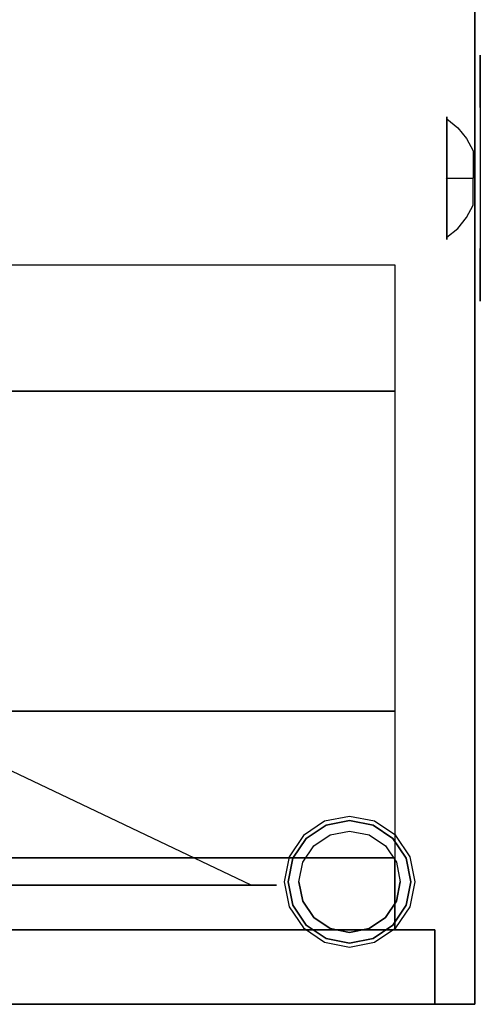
# Model space of a CAD drawing. Header units: millimetres. Extents: x -302 to 302, y -320 to 321.
# Tile 3 of 5: x 129 to 302, y -320 to 49. Entities that reach past the tile are written whole.
import ezdxf

# ---------------------------------------------------------------- set-up
doc = ezdxf.new("R2010")
doc.units = ezdxf.units.MM
doc.layers.add('KF_SW_118E_SPEAKDETAIL', color=250, linetype='Continuous')
doc.layers.add('KF_SW_118E_SPEAKER', color=253, linetype='Continuous')

# ---------------------------------------------------------------- blocks, each defined once
blk = doc.blocks.new('sw118e')
at = {"layer": 'KF_SW_118E_SPEAKDETAIL'}
for points, invisible_edges in [([(-3.35, 299.55, -293.55), (-5.7, 301.9, -289.5), (1.5, 306.71, -289.5), (2.77, 303.64, -293.55)], 15), ([(2.77, 303.64, -293.55), (1.5, 306.71, -289.5), (10, 308.4, -289.5), (10, 305.08, -293.55)], 11), ([(10, 305.08, -293.55), (10, 308.4, -289.5), (18.49, 306.71, -289.5), (17.22, 303.64, -293.55)], 15), ([(17.22, 303.64, -293.55), (18.49, 306.71, -289.5), (25.7, 301.9, -289.5), (23.35, 299.55, -293.55)], 15), ([(-0.49, 296.69, -296.87), (-3.35, 299.55, -293.55), (2.77, 303.64, -293.55), (4.32, 299.9, -296.87)], 15), ([(4.32, 299.9, -296.87), (2.77, 303.64, -293.55), (10, 305.08, -293.55), (10, 301.03, -296.87)], 11), ([(10, 301.03, -296.87), (10, 305.08, -293.55), (17.22, 303.64, -293.55), (15.68, 299.9, -296.87)], 15), ([(15.68, 299.9, -296.87), (17.22, 303.64, -293.55), (23.35, 299.55, -293.55), (20.49, 296.69, -296.87)], 15), ([(-7.44, 293.43, -293.55), (-10.51, 294.7, -289.5), (-5.7, 301.9, -289.5), (-3.35, 299.55, -293.55)], 15), ([(-3.71, 291.88, -296.87), (-7.44, 293.43, -293.55), (-3.35, 299.55, -293.55), (-0.49, 296.69, -296.87)], 15), ([(2.77, 293.43, -299.33), (-0.49, 296.69, -296.87), (4.32, 299.9, -296.87), (6.09, 295.64, -299.33)], 15), ([(6.09, 295.64, -299.33), (4.32, 299.9, -296.87), (10, 301.03, -296.87), (10, 296.42, -299.33)], 11), ([(10, 296.42, -299.33), (10, 301.03, -296.87), (15.68, 299.9, -296.87), (13.91, 295.64, -299.33)], 15), ([(13.91, 295.64, -299.33), (15.68, 299.9, -296.87), (20.49, 296.69, -296.87), (17.22, 293.43, -299.33)], 15), ([(20.49, 296.69, -296.87), (23.35, 299.55, -293.55), (27.44, 293.43, -293.55), (23.7, 291.88, -296.87)], 15), ([(23.35, 299.55, -293.55), (25.7, 301.9, -289.5), (30.51, 294.7, -289.5), (27.44, 293.43, -293.55)], 15), ([(0.56, 290.11, -299.33), (-3.71, 291.88, -296.87), (-0.49, 296.69, -296.87), (2.77, 293.43, -299.33)], 15), ([(2.77, 293.43, -299.33), (6.09, 295.64, -299.33), (10, 286.2, -299.33)], 15), ([(6.09, 295.64, -299.33), (10, 296.42, -299.33), (10, 286.2, -299.33)], 13), ([(10, 296.42, -299.33), (13.91, 295.64, -299.33), (10, 286.2, -299.33)], 15), ([(13.91, 295.64, -299.33), (17.22, 293.43, -299.33), (10, 286.2, -299.33)], 15), ([(17.22, 293.43, -299.33), (20.49, 296.69, -296.87), (23.7, 291.88, -296.87), (19.44, 290.11, -299.33)], 15), ([(-8.88, 286.2, -293.55), (-12.2, 286.2, -289.5), (-10.51, 294.7, -289.5), (-7.44, 293.43, -293.55)], 15), ([(-4.83, 286.2, -296.87), (-8.88, 286.2, -293.55), (-7.44, 293.43, -293.55), (-3.71, 291.88, -296.87)], 15), ([(-0.22, 286.2, -299.33), (-4.83, 286.2, -296.87), (-3.71, 291.88, -296.87), (0.56, 290.11, -299.33)], 15), ([(0.56, 290.11, -299.33), (2.77, 293.43, -299.33), (10, 286.2, -299.33)], 15), ([(17.22, 293.43, -299.33), (19.44, 290.11, -299.33), (10, 286.2, -299.33)], 15), ([(19.44, 290.11, -299.33), (23.7, 291.88, -296.87), (24.83, 286.2, -296.87), (20.22, 286.2, -299.33)], 11), ([(23.7, 291.88, -296.87), (27.44, 293.43, -293.55), (28.88, 286.2, -293.55), (24.83, 286.2, -296.87)], 11), ([(27.44, 293.43, -293.55), (30.51, 294.7, -289.5), (32.2, 286.2, -289.5), (28.88, 286.2, -293.55)], 11), ([(-0.22, 286.2, -299.33), (0.56, 290.11, -299.33), (10, 286.2, -299.33)], 15), ([(19.44, 290.11, -299.33), (20.22, 286.2, -299.33), (10, 286.2, -299.33)], 13), ([(-7.44, 278.98, -293.55), (-10.51, 277.7, -289.5), (-12.2, 286.2, -289.5), (-8.88, 286.2, -293.55)], 11), ([(-3.71, 280.52, -296.87), (-7.44, 278.98, -293.55), (-8.88, 286.2, -293.55), (-4.83, 286.2, -296.87)], 11), ([(0.56, 282.29, -299.33), (-3.71, 280.52, -296.87), (-4.83, 286.2, -296.87), (-0.22, 286.2, -299.33)], 11), ([(0.56, 282.29, -299.33), (-0.22, 286.2, -299.33), (10, 286.2, -299.33)], 13), ([(2.77, 278.98, -299.33), (0.56, 282.29, -299.33), (10, 286.2, -299.33)], 15), ([(6.09, 276.76, -299.33), (2.77, 278.98, -299.33), (10, 286.2, -299.33)], 15), ([(10, 275.98, -299.33), (6.09, 276.76, -299.33), (10, 286.2, -299.33)], 15), ([(17.22, 278.98, -299.33), (13.91, 276.76, -299.33), (10, 286.2, -299.33)], 15), ([(19.44, 282.29, -299.33), (17.22, 278.98, -299.33), (10, 286.2, -299.33)], 15), ([(20.22, 286.2, -299.33), (19.44, 282.29, -299.33), (10, 286.2, -299.33)], 15), ([(13.91, 276.76, -299.33), (10, 275.98, -299.33), (10, 286.2, -299.33)], 13), ([(20.22, 286.2, -299.33), (24.83, 286.2, -296.87), (23.7, 280.52, -296.87), (19.44, 282.29, -299.33)], 15), ([(24.83, 286.2, -296.87), (28.88, 286.2, -293.55), (27.44, 278.98, -293.55), (23.7, 280.52, -296.87)], 15), ([(28.88, 286.2, -293.55), (32.2, 286.2, -289.5), (30.51, 277.7, -289.5), (27.44, 278.98, -293.55)], 15), ([(2.77, 278.98, -299.33), (-0.49, 275.71, -296.87), (-3.71, 280.52, -296.87), (0.56, 282.29, -299.33)], 15), ([(19.44, 282.29, -299.33), (23.7, 280.52, -296.87), (20.49, 275.71, -296.87), (17.22, 278.98, -299.33)], 15), ([(-3.35, 272.85, -293.55), (-5.7, 270.5, -289.5), (-10.51, 277.7, -289.5), (-7.44, 278.98, -293.55)], 15), ([(-0.49, 275.71, -296.87), (-3.35, 272.85, -293.55), (-7.44, 278.98, -293.55), (-3.71, 280.52, -296.87)], 15), ([(6.09, 276.76, -299.33), (4.32, 272.5, -296.87), (-0.49, 275.71, -296.87), (2.77, 278.98, -299.33)], 15), ([(17.22, 278.98, -299.33), (20.49, 275.71, -296.87), (15.68, 272.5, -296.87), (13.91, 276.76, -299.33)], 15), ([(23.7, 280.52, -296.87), (27.44, 278.98, -293.55), (23.35, 272.85, -293.55), (20.49, 275.71, -296.87)], 15), ([(27.44, 278.98, -293.55), (30.51, 277.7, -289.5), (25.7, 270.5, -289.5), (23.35, 272.85, -293.55)], 15), ([(4.32, 272.5, -296.87), (2.77, 268.76, -293.55), (-3.35, 272.85, -293.55), (-0.49, 275.71, -296.87)], 15), ([(10, 275.98, -299.33), (10, 271.37, -296.87), (4.32, 272.5, -296.87), (6.09, 276.76, -299.33)], 15), ([(13.91, 276.76, -299.33), (15.68, 272.5, -296.87), (10, 271.37, -296.87), (10, 275.98, -299.33)], 11), ([(20.49, 275.71, -296.87), (23.35, 272.85, -293.55), (17.22, 268.76, -293.55), (15.68, 272.5, -296.87)], 15), ([(2.77, 268.76, -293.55), (1.5, 265.69, -289.5), (-5.7, 270.5, -289.5), (-3.35, 272.85, -293.55)], 15), ([(10, 271.37, -296.87), (10, 267.32, -293.55), (2.77, 268.76, -293.55), (4.32, 272.5, -296.87)], 15), ([(15.68, 272.5, -296.87), (17.22, 268.76, -293.55), (10, 267.32, -293.55), (10, 271.37, -296.87)], 11), ([(23.35, 272.85, -293.55), (25.7, 270.5, -289.5), (18.49, 265.69, -289.5), (17.22, 268.76, -293.55)], 15), ([(10, 267.32, -293.55), (10, 264, -289.5), (1.5, 265.69, -289.5), (2.77, 268.76, -293.55)], 15), ([(17.22, 268.76, -293.55), (18.49, 265.69, -289.5), (10, 264, -289.5), (10, 267.32, -293.55)], 11), ([(265, 239.93, -159.5), (265, 267.98, -125.32), (275.34, 267.98, -125.32), (275.34, 239.93, -159.5)], 10), ([(275.34, 239.93, -159.5), (275.34, 267.98, -125.32), (275.34, 260.33, -120.05), (275.34, 233.45, -152.79)], 10), ([(197.78, 117.86, -37.43), (197.78, 124.44, -29.41), (275.34, 260.33, -120.05), (275.34, 233.45, -152.79)], 10), ([(265, 205.75, -187.55), (265, 239.93, -159.5), (275.34, 239.93, -159.5), (275.34, 205.75, -187.55)], 10), ([(275.34, 205.75, -187.55), (275.34, 239.93, -159.5), (275.34, 233.45, -152.79), (275.34, 200.7, -179.67)], 10), ([(197.78, 109.84, -44.01), (197.78, 117.86, -37.43), (275.34, 233.45, -152.79), (275.34, 200.7, -179.67)], 10), ([(265, 166.75, -208.4), (265, 205.75, -187.55), (275.34, 205.75, -187.55), (275.34, 166.75, -208.4)], 10), ([(275.34, 166.75, -208.4), (275.34, 205.75, -187.55), (275.34, 200.7, -179.67), (275.34, 163.34, -199.64)], 10), ([(197.78, 100.68, -48.9), (197.78, 109.84, -44.01), (275.34, 200.7, -179.67), (275.34, 163.34, -199.64)], 10), ([(265, 124.44, -221.24), (265, 166.75, -208.4), (275.34, 166.75, -208.4), (275.34, 124.44, -221.24)], 10), ([(275.34, 124.44, -221.24), (275.34, 166.75, -208.4), (275.34, 163.34, -199.64), (275.34, 122.8, -211.94)], 10), ([(197.78, 90.76, -51.91), (197.78, 100.68, -48.9), (275.34, 163.34, -199.64), (275.34, 122.8, -211.94)], 10), ([(197.78, 80.43, -52.93), (197.78, 90.76, -51.91), (275.34, 122.8, -211.94), (275.34, 80.63, -216.09)], 2), ([(265, 80.43, -225.57), (265, 124.44, -221.24), (275.34, 124.44, -221.24), (275.34, 80.43, -225.57)], 10), ([(275.34, 80.43, -225.57), (275.34, 124.44, -221.24), (275.34, 122.8, -211.94), (275.34, 80.63, -216.09)], 10), ([(197.78, 70.1, -51.91), (197.78, 80.43, -52.93), (275.34, 80.63, -216.09), (275.34, 38.47, -211.94)], 10), ([(265, 36.42, -221.24), (265, 80.43, -225.57), (275.34, 80.43, -225.57), (275.34, 36.42, -221.24)], 10), ([(275.34, 36.42, -221.24), (275.34, 80.43, -225.57), (275.34, 80.63, -216.09), (275.34, 38.47, -211.94)], 10), ([(197.78, 60.18, -48.9), (197.78, 70.1, -51.91), (275.34, 38.47, -211.94), (275.34, -2.07, -199.64)], 10), ([(197.78, 51.02, -44.01), (197.78, 60.18, -48.9), (275.34, -2.07, -199.64), (275.34, -39.43, -179.67)], 10), ([(197.78, 43, -37.43), (197.78, 51.02, -44.01), (275.34, -39.43, -179.67), (275.34, -72.18, -152.79)], 10), ([(197.78, 36.42, -29.41), (197.78, 43, -37.43), (275.34, -72.18, -152.79), (275.34, -99.06, -120.05)], 10), ([(275.34, -5.89, -208.4), (275.34, 36.42, -221.24), (275.34, 38.47, -211.94), (275.34, -2.07, -199.64)], 10), ([(265, -5.89, -208.4), (265, 36.42, -221.24), (275.34, 36.42, -221.24), (275.34, -5.89, -208.4)], 10), ([(275.34, -44.89, -187.55), (275.34, -5.89, -208.4), (275.34, -2.07, -199.64), (275.34, -39.43, -179.67)], 10), ([(265, -44.89, -187.55), (265, -5.89, -208.4), (275.34, -5.89, -208.4), (275.34, -44.89, -187.55)], 10), ([(275.34, -79.07, -159.5), (275.34, -44.89, -187.55), (275.34, -39.43, -179.67), (275.34, -72.18, -152.79)], 10), ([(265, -79.07, -159.5), (265, -44.89, -187.55), (275.34, -44.89, -187.55), (275.34, -79.07, -159.5)], 10), ([(275.34, -107.12, -125.32), (275.34, -79.07, -159.5), (275.34, -72.18, -152.79), (275.34, -99.06, -120.05)], 10), ([(265, -107.12, -125.32), (265, -79.07, -159.5), (275.34, -79.07, -159.5), (275.34, -107.12, -125.32)], 10)]:
    blk.add_3dface(points, dxfattribs=dict(at, invisible_edges=invisible_edges))
at = {"layer": 'KF_SW_118E_SPEAKDETAIL', "color": 252}
for points, invisible_edges in [([(-16.46, 63.33, -302), (-10.13, 60.76, -302), (-23.25, 45.46, -302), (-34.33, 45.46, -302)], 14), ([(-32.43, 61.43, -302), (-28.91, 63.93, -302), (-23.16, 56.63, -302), (-25.4, 54.4, -302)], 14), ([(-28.91, 63.93, -302), (-24.77, 65.14, -302), (-20.93, 58.86, -302), (-23.16, 56.63, -302)], 14), ([(-24.77, 65.14, -302), (-20.46, 64.94, -302), (-18.69, 61.1, -302), (-20.93, 58.86, -302)], 14), ([(-20.46, 64.94, -302), (-16.46, 63.33, -302), (-16.46, 63.33, -302), (-18.69, 61.1, -302)], 14), ([(30.13, 60.76, -302), (36.46, 63.33, -302), (54.33, 45.46, -302), (43.25, 45.46, -302)], 14), ([(36.46, 63.33, -302), (40.46, 64.94, -302), (38.69, 61.1, -302), (36.46, 63.33, -302)], 14), ([(40.46, 64.94, -302), (44.77, 65.14, -302), (40.93, 58.86, -302), (38.69, 61.1, -302)], 14), ([(44.77, 65.14, -302), (48.91, 63.93, -302), (43.16, 56.63, -302), (40.93, 58.86, -302)], 14), ([(48.91, 63.93, -302), (52.43, 61.43, -302), (45.4, 54.4, -302), (43.16, 56.63, -302)], 14), ([(-34.93, 57.91, -302), (-32.43, 61.43, -302), (-25.4, 54.4, -302), (-27.63, 52.16, -302)], 14), ([(-10.13, 60.76, -302), (-3.56, 58.9, -302), (-12.17, 45.46, -302), (-23.25, 45.46, -302)], 14), ([(23.56, 58.9, -302), (30.13, 60.76, -302), (43.25, 45.46, -302), (32.17, 45.46, -302)], 14), ([(52.43, 61.43, -302), (54.93, 57.91, -302), (47.63, 52.16, -302), (45.4, 54.4, -302)], 14), ([(-36.14, 53.77, -302), (-34.93, 57.91, -302), (-27.63, 52.16, -302), (-29.86, 49.93, -302)], 14), ([(-3.56, 58.9, -302), (3.18, 57.78, -302), (-1.08, 45.46, -302), (-12.17, 45.46, -302)], 14), ([(3.18, 57.78, -302), (10, 57.4, -302), (10, 45.46, -302), (-1.08, 45.46, -302)], 14), ([(10, 57.4, -302), (16.82, 57.78, -302), (21.08, 45.46, -302), (10, 45.46, -302)], 14), ([(16.82, 57.78, -302), (23.56, 58.9, -302), (32.17, 45.46, -302), (21.08, 45.46, -302)], 14), ([(54.93, 57.91, -302), (56.14, 53.77, -302), (49.86, 49.93, -302), (47.63, 52.16, -302)], 14), ([(-35.94, 49.46, -302), (-36.14, 53.77, -302), (-29.86, 49.93, -302), (-32.1, 47.69, -302)], 14), ([(56.14, 53.77, -302), (55.94, 49.46, -302), (52.1, 47.69, -302), (49.86, 49.93, -302)], 14), ([(-34.33, 45.46, -302), (-35.94, 49.46, -302), (-32.1, 47.69, -302), (-34.33, 45.46, -302)], 14), ([(55.94, 49.46, -302), (54.33, 45.46, -302), (54.33, 45.46, -302), (52.1, 47.69, -302)], 14), ([(-34.33, 45.46, -302), (-31.76, 39.13, -302), (51.76, 39.13, -302), (54.33, 45.46, -302)], 10), ([(-31.76, 39.13, -302), (-29.9, 32.56, -302), (49.9, 32.56, -302), (51.76, 39.13, -302)], 10), ([(-29.9, 32.56, -302), (-28.78, 25.82, -302), (48.78, 25.82, -302), (49.9, 32.56, -302)], 10), ([(-28.78, 25.82, -302), (-28.4, 19, -302), (48.4, 19, -302), (48.78, 25.82, -302)], 10), ([(-28.4, 19, -302), (-28.78, 12.18, -302), (48.78, 12.18, -302), (48.4, 19, -302)], 10), ([(-28.78, 12.18, -302), (-29.9, 5.44, -302), (49.9, 5.44, -302), (48.78, 12.18, -302)], 10), ([(-29.9, 5.44, -302), (-31.76, -1.13, -302), (51.76, -1.13, -302), (49.9, 5.44, -302)], 10), ([(-31.76, -1.13, -302), (-34.33, -7.46, -302), (54.33, -7.46, -302), (51.76, -1.13, -302)], 10), ([(-36.14, -15.77, -302), (-35.94, -11.46, -302), (-32.1, -9.69, -302), (-29.86, -11.93, -302)], 14), ([(-35.94, -11.46, -302), (-34.33, -7.46, -302), (-34.33, -7.46, -302), (-32.1, -9.69, -302)], 14), ([(-16.46, -25.33, -302), (-10.13, -22.76, -302), (-23.25, -7.46, -302), (-34.33, -7.46, -302)], 14), ([(-10.13, -22.76, -302), (-3.56, -20.9, -302), (-12.17, -7.46, -302), (-23.25, -7.46, -302)], 14), ([(-3.56, -20.9, -302), (3.18, -19.78, -302), (-1.08, -7.46, -302), (-12.17, -7.46, -302)], 14), ([(3.18, -19.78, -302), (10, -19.4, -302), (10, -7.46, -302), (-1.08, -7.46, -302)], 14), ([(10, -19.4, -302), (16.82, -19.78, -302), (21.08, -7.46, -302), (10, -7.46, -302)], 14), ([(16.82, -19.78, -302), (23.56, -20.9, -302), (32.17, -7.46, -302), (21.08, -7.46, -302)], 14), ([(23.56, -20.9, -302), (30.13, -22.76, -302), (43.25, -7.46, -302), (32.17, -7.46, -302)], 14), ([(30.13, -22.76, -302), (36.46, -25.33, -302), (54.33, -7.46, -302), (43.25, -7.46, -302)], 14), ([(55.94, -11.46, -302), (56.14, -15.77, -302), (49.86, -11.93, -302), (52.1, -9.69, -302)], 14), ([(54.33, -7.46, -302), (55.94, -11.46, -302), (52.1, -9.69, -302), (54.33, -7.46, -302)], 14), ([(-34.93, -19.91, -302), (-36.14, -15.77, -302), (-29.86, -11.93, -302), (-27.63, -14.16, -302)], 14), ([(-32.43, -23.43, -302), (-34.93, -19.91, -302), (-27.63, -14.16, -302), (-25.4, -16.4, -302)], 14), ([(54.93, -19.91, -302), (52.43, -23.43, -302), (45.4, -16.4, -302), (47.63, -14.16, -302)], 14), ([(56.14, -15.77, -302), (54.93, -19.91, -302), (47.63, -14.16, -302), (49.86, -11.93, -302)], 14), ([(-28.91, -25.93, -302), (-32.43, -23.43, -302), (-25.4, -16.4, -302), (-23.16, -18.63, -302)], 14), ([(52.43, -23.43, -302), (48.91, -25.93, -302), (43.16, -18.63, -302), (45.4, -16.4, -302)], 14), ([(-24.77, -27.14, -302), (-28.91, -25.93, -302), (-23.16, -18.63, -302), (-20.93, -20.86, -302)], 14), ([(-20.46, -26.94, -302), (-24.77, -27.14, -302), (-20.93, -20.86, -302), (-18.69, -23.1, -302)], 14), ([(44.77, -27.14, -302), (40.47, -26.94, -302), (38.69, -23.1, -302), (40.93, -20.86, -302)], 14), ([(48.91, -25.93, -302), (44.77, -27.14, -302), (40.93, -20.86, -302), (43.16, -18.63, -302)], 14), ([(-16.46, -25.33, -302), (-20.46, -26.94, -302), (-18.69, -23.1, -302), (-16.46, -25.33, -302)], 14), ([(40.47, -26.94, -302), (36.46, -25.33, -302), (36.46, -25.33, -302), (38.69, -23.1, -302)], 14)]:
    blk.add_3dface(points, dxfattribs=dict(at, invisible_edges=invisible_edges))
at = {"layer": 'KF_SW_118E_SPEAKDETAIL', "color": 250}
for points, invisible_edges in [([(252.75, -342, -261.8), (251.35, -336.83, -262.38), (249.48, -336.83, -253), (251, -342, -253)], 5), ([(251, -342, -253), (249.48, -336.83, -253), (251.35, -336.83, -243.62), (252.75, -342, -244.2)], 5), ([(257.74, -342, -269.26), (256.66, -336.83, -270.34), (251.35, -336.83, -262.38), (252.75, -342, -261.8)], 5), ([(252.75, -342, -244.2), (251.35, -336.83, -243.62), (256.66, -336.83, -235.66), (257.74, -342, -236.74)], 5), ([(257.74, -342, -236.74), (256.66, -336.83, -235.66), (264.62, -336.83, -230.35), (265.2, -342, -231.75)], 5), ([(265.2, -342, -274.25), (264.62, -336.83, -275.65), (256.66, -336.83, -270.34), (257.74, -342, -269.26)], 5), ([(265.2, -342, -231.75), (264.62, -336.83, -230.35), (274, -336.83, -228.48), (274, -342, -230)], 5), ([(274, -342, -276), (274, -336.83, -277.52), (264.62, -336.83, -275.65), (265.2, -342, -274.25)], 5), ([(274, -342, -230), (274, -336.83, -228.48), (283.38, -336.83, -230.35), (282.8, -342, -231.75)], 5), ([(282.8, -342, -274.25), (283.38, -336.83, -275.65), (274, -336.83, -277.52), (274, -342, -276)], 5), ([(282.8, -342, -231.75), (283.38, -336.83, -230.35), (291.34, -336.83, -235.66), (290.26, -342, -236.74)], 5), ([(290.26, -342, -269.26), (291.34, -336.83, -270.34), (283.38, -336.83, -275.65), (282.8, -342, -274.25)], 5), ([(290.26, -342, -236.74), (291.34, -336.83, -235.66), (296.65, -336.83, -243.62), (295.25, -342, -244.2)], 5), ([(295.25, -342, -261.8), (296.65, -336.83, -262.38), (291.34, -336.83, -270.34), (290.26, -342, -269.26)], 5), ([(297, -342, -253), (298.52, -336.83, -253), (296.65, -336.83, -262.38), (295.25, -342, -261.8)], 5), ([(295.25, -342, -244.2), (296.65, -336.83, -243.62), (298.52, -336.83, -253), (297, -342, -253)], 5), ([(256.45, -346, -260.27), (252.75, -342, -261.8), (251, -342, -253), (255, -346, -253)], 5), ([(255, -346, -253), (251, -342, -253), (252.75, -342, -244.2), (256.45, -346, -245.73)], 5), ([(260.56, -346, -266.44), (257.74, -342, -269.26), (252.75, -342, -261.8), (256.45, -346, -260.27)], 5), ([(256.45, -346, -245.73), (252.75, -342, -244.2), (257.74, -342, -236.74), (260.56, -346, -239.56)], 5), ([(260.56, -346, -239.56), (257.74, -342, -236.74), (265.2, -342, -231.75), (266.73, -346, -235.45)], 5), ([(266.73, -346, -270.55), (265.2, -342, -274.25), (257.74, -342, -269.26), (260.56, -346, -266.44)], 5), ([(266.73, -346, -235.45), (265.2, -342, -231.75), (274, -342, -230), (274, -346, -234)], 5), ([(274, -346, -272), (274, -342, -276), (265.2, -342, -274.25), (266.73, -346, -270.55)], 5), ([(274, -346, -234), (274, -342, -230), (282.8, -342, -231.75), (281.27, -346, -235.45)], 5), ([(281.27, -346, -270.55), (282.8, -342, -274.25), (274, -342, -276), (274, -346, -272)], 5), ([(281.27, -346, -235.45), (282.8, -342, -231.75), (290.26, -342, -236.74), (287.44, -346, -239.56)], 5), ([(287.44, -346, -266.44), (290.26, -342, -269.26), (282.8, -342, -274.25), (281.27, -346, -270.55)], 5), ([(287.44, -346, -239.56), (290.26, -342, -236.74), (295.25, -342, -244.2), (291.55, -346, -245.73)], 5), ([(291.55, -346, -260.27), (295.25, -342, -261.8), (290.26, -342, -269.26), (287.44, -346, -266.44)], 5), ([(293, -346, -253), (297, -342, -253), (295.25, -342, -261.8), (291.55, -346, -260.27)], 5), ([(291.55, -346, -245.73), (295.25, -342, -244.2), (297, -342, -253), (293, -346, -253)], 5), ([(256.45, -346, -245.73), (255, -346, -253), (274, -346, -253), (274, -346, -248.25)], 14), ([(255, -346, -253), (256.45, -346, -260.27), (274, -346, -257.75), (274, -346, -253)], 14), ([(260.56, -346, -239.56), (256.45, -346, -245.73), (274, -346, -248.25), (274, -346, -243.5)], 14), ([(256.45, -346, -260.27), (260.56, -346, -266.44), (274, -346, -262.5), (274, -346, -257.75)], 14), ([(266.73, -346, -235.45), (260.56, -346, -239.56), (274, -346, -243.5), (274, -346, -238.75)], 14), ([(260.56, -346, -266.44), (266.73, -346, -270.55), (274, -346, -267.25), (274, -346, -262.5)], 14), ([(274, -346, -234), (266.73, -346, -235.45), (274, -346, -238.75), (274, -346, -234)], 14), ([(266.73, -346, -270.55), (274, -346, -272), (274, -346, -272), (274, -346, -267.25)], 14), ([(293, -346, -253), (291.55, -346, -260.27), (274, -346, -257.75), (274, -346, -253)], 14), ([(281.27, -346, -235.45), (287.44, -346, -239.56), (274, -346, -243.5), (274, -346, -238.75)], 14), ([(287.44, -346, -239.56), (291.55, -346, -245.73), (274, -346, -248.25), (274, -346, -243.5)], 14), ([(291.55, -346, -245.73), (293, -346, -253), (274, -346, -253), (274, -346, -248.25)], 14), ([(274, -346, -234), (281.27, -346, -235.45), (274, -346, -238.75), (274, -346, -234)], 14), ([(287.44, -346, -266.44), (281.27, -346, -270.55), (274, -346, -267.25), (274, -346, -262.5)], 14), ([(291.55, -346, -260.27), (287.44, -346, -266.44), (274, -346, -262.5), (274, -346, -257.75)], 14), ([(281.27, -346, -270.55), (274, -346, -272), (274, -346, -272), (274, -346, -267.25)], 14)]:
    blk.add_3dface(points, dxfattribs=dict(at, invisible_edges=invisible_edges))
at = {"layer": 'KF_SW_118E_SPEAKER'}
for points, invisible_edges in [([(33, 309.2, -300), (320, 336, -300), (-320, 336, -300), (-13, 309.2, -300)], 13), ([(-13, 309.2, -300), (-13, 263.2, -300), (-320, 0, -300), (-320, 336, -300)], 11), ([(251, 336, -230), (-251, 336, -230), (-251, 336, 230), (251, 336, 230)], 15), ([(-251, 336, -230), (-251, 336, -276), (251, 336, -276), (251, 336, -230)], 15), ([(-251, 336, -300), (-251, 336, -276), (251, 336, -276), (251, 336, -300)], 7), ([(320, 336, -300), (33, 309.2, -300), (33, 263.2, -300), (320, 0, -300)], 7), ([(251, 336, 230), (297, 336, 230), (297, 336, -230), (251, 336, -230)], 15), ([(251, 336, -276), (297, 336, -276), (320, 336, -300), (251, 336, -300)], 11), ([(251, 336, -276), (262.5, 336, -276), (265.2, 336, -274.25), (257.74, 336, -269.26)], 11), ([(252.75, 336, -261.8), (251, 336, -253), (255, 332, -253), (256.45, 332, -260.27)], 10), ([(251, 336, -264.5), (251, 336, -276), (257.74, 336, -269.26), (252.75, 336, -261.8)], 11), ([(251, 336, -241.5), (251, 336, -230), (257.74, 336, -236.74), (252.75, 336, -244.2)], 11), ([(251, 336, -230), (262.5, 336, -230), (265.2, 336, -231.75), (257.74, 336, -236.74)], 11), ([(251, 336, -253), (252.75, 336, -244.2), (256.45, 332, -245.73), (255, 332, -253)], 10), ([(251, 336, -253), (251, 336, -264.5), (252.75, 336, -261.8), (251, 336, -253)], 11), ([(251, 336, -253), (251, 336, -241.5), (252.75, 336, -244.2), (251, 336, -253)], 11), ([(257.74, 336, -269.26), (252.75, 336, -261.8), (256.45, 332, -260.27), (260.56, 332, -266.44)], 10), ([(252.75, 336, -244.2), (257.74, 336, -236.74), (260.56, 332, -239.56), (256.45, 332, -245.73)], 10), ([(257.74, 336, -236.74), (265.2, 336, -231.75), (266.73, 332, -235.45), (260.56, 332, -239.56)], 10), ([(265.2, 336, -274.25), (257.74, 336, -269.26), (260.56, 332, -266.44), (266.73, 332, -270.55)], 10), ([(262.5, 336, -230), (274, 336, -230), (274, 336, -230), (265.2, 336, -231.75)], 11), ([(262.5, 336, -276), (274, 336, -276), (274, 336, -276), (265.2, 336, -274.25)], 11), ([(265.2, 336, -231.75), (274, 336, -230), (274, 332, -234), (266.73, 332, -235.45)], 10), ([(274, 336, -276), (265.2, 336, -274.25), (266.73, 332, -270.55), (274, 332, -272)], 10), ([(285.5, 336, -230), (274, 336, -230), (274, 336, -230), (282.8, 336, -231.75)], 11), ([(274, 336, -230), (282.8, 336, -231.75), (281.27, 332, -235.45), (274, 332, -234)], 10), ([(274, 336, -276), (285.5, 336, -276), (282.8, 336, -274.25), (274, 336, -276)], 11), ([(282.8, 336, -274.25), (274, 336, -276), (274, 332, -272), (281.27, 332, -270.55)], 10), ([(282.8, 336, -231.75), (290.26, 336, -236.74), (287.44, 332, -239.56), (281.27, 332, -235.45)], 10), ([(290.26, 336, -269.26), (282.8, 336, -274.25), (281.27, 332, -270.55), (287.44, 332, -266.44)], 10), ([(297, 336, -230), (285.5, 336, -230), (282.8, 336, -231.75), (290.26, 336, -236.74)], 11), ([(285.5, 336, -276), (297, 336, -276), (290.26, 336, -269.26), (282.8, 336, -274.25)], 11), ([(290.26, 336, -236.74), (295.25, 336, -244.2), (291.55, 332, -245.73), (287.44, 332, -239.56)], 10), ([(295.25, 336, -261.8), (290.26, 336, -269.26), (287.44, 332, -266.44), (291.55, 332, -260.27)], 10), ([(297, 336, -241.5), (297, 336, -230), (290.26, 336, -236.74), (295.25, 336, -244.2)], 11), ([(297, 336, -276), (297, 336, -264.5), (295.25, 336, -261.8), (290.26, 336, -269.26)], 11), ([(297, 336, -253), (295.25, 336, -261.8), (291.55, 332, -260.27), (293, 332, -253)], 10), ([(295.25, 336, -244.2), (297, 336, -253), (293, 332, -253), (291.55, 332, -245.73)], 10), ([(297, 336, -264.5), (297, 336, -253), (297, 336, -253), (295.25, 336, -261.8)], 11), ([(297, 336, -253), (297, 336, -241.5), (295.25, 336, -244.2), (297, 336, -253)], 11), ([(297, 336, 230), (320, 336, 230), (320, 336, -230), (297, 336, -230)], 13), ([(320, 336, -300), (297, 336, -276), (297, 336, -230), (320, 336, -230)], 7), ([(255, 332, -253), (256.45, 332, -260.27), (291.55, 332, -260.27), (293, 332, -253)], 10), ([(256.45, 332, -245.73), (255, 332, -253), (293, 332, -253), (291.55, 332, -245.73)], 10), ([(260.56, 332, -239.56), (256.45, 332, -245.73), (291.55, 332, -245.73), (287.44, 332, -239.56)], 10), ([(256.45, 332, -260.27), (260.56, 332, -266.44), (287.44, 332, -266.44), (291.55, 332, -260.27)], 10), ([(266.73, 332, -235.45), (260.56, 332, -239.56), (287.44, 332, -239.56), (281.27, 332, -235.45)], 10), ([(260.56, 332, -266.44), (266.73, 332, -270.55), (281.27, 332, -270.55), (287.44, 332, -266.44)], 10), ([(274, 332, -234), (266.73, 332, -235.45), (281.27, 332, -235.45), (274, 332, -234)], 10), ([(266.73, 332, -270.55), (274, 332, -272), (274, 332, -272), (281.27, 332, -270.55)], 10), ([(1.2, 309.2, -300), (1.2, 307.45, -300), (-6.26, 302.46, -300), (-13, 309.2, -300)], 13), ([(-13, 295, -300), (-11.25, 295, -300), (-6.26, 302.46, -300), (-13, 309.2, -300)], 13), ([(-6.26, 302.46, -289.5), (1.2, 307.45, -289.5), (1.2, 307.45, -300), (-6.26, 302.46, -300)], 10), ([(1.5, 306.71, -289.5), (1.2, 307.45, -289.5), (-6.26, 302.46, -289.5), (-5.7, 301.9, -289.5)], 5), ([(-5.7, 301.9, -289.5), (1.5, 306.71, -289.5), (10, 286.2, -288.83)], 10), ([(10, 309.2, -300), (1.2, 307.45, -300), (1.2, 309.2, -300)], 14), ([(10, 308.4, -289.5), (10, 309.2, -289.5), (1.2, 307.45, -289.5), (1.5, 306.71, -289.5)], 5), ([(1.2, 307.45, -289.5), (10, 309.2, -289.5), (10, 309.2, -300), (1.2, 307.45, -300)], 10), ([(1.5, 306.71, -289.5), (10, 308.4, -289.5), (10, 286.2, -288.83)], 10), ([(10, 309.2, -289.5), (18.8, 307.45, -289.5), (18.8, 307.45, -300), (10, 309.2, -300)], 10), ([(18.49, 306.71, -289.5), (18.8, 307.45, -289.5), (10, 309.2, -289.5), (10, 308.4, -289.5)], 5), ([(10, 309.2, -300), (18.8, 307.45, -300), (18.8, 309.2, -300)], 14), ([(10, 308.4, -289.5), (18.49, 306.71, -289.5), (10, 286.2, -288.83)], 10), ([(18.49, 306.71, -289.5), (25.7, 301.9, -289.5), (10, 286.2, -288.83)], 10), ([(25.7, 301.9, -289.5), (18.49, 306.71, -289.5), (18.8, 307.45, -289.5), (26.26, 302.46, -289.5)], 10), ([(18.8, 309.2, -300), (18.8, 307.45, -300), (26.26, 302.46, -300), (33, 309.2, -300)], 13), ([(18.8, 307.45, -289.5), (26.26, 302.46, -289.5), (26.26, 302.46, -300), (18.8, 307.45, -300)], 10), ([(33, 295, -300), (31.25, 295, -300), (26.26, 302.46, -300), (33, 309.2, -300)], 13), ([(265, 205.75, -187.55), (265, 166.75, -208.4), (265, 264.02, -270), (265, 306, -270)], 10), ([(265, 239.93, -159.5), (265, 205.75, -187.55), (265, 306, -270), (265, 306, -187.19)], 10), ([(265, 267.98, -125.32), (265, 239.93, -159.5), (265, 306, -187.19), (265, 306, -124.79)], 10), ([(-11.25, 295, -289.5), (-6.26, 302.46, -289.5), (-6.26, 302.46, -300), (-11.25, 295, -300)], 10), ([(-5.7, 301.9, -289.5), (-6.26, 302.46, -289.5), (-11.25, 295, -289.5), (-10.51, 294.7, -289.5)], 5), ([(-10.51, 294.7, -289.5), (-5.7, 301.9, -289.5), (10, 286.2, -288.83)], 10), ([(25.7, 301.9, -289.5), (30.51, 294.7, -289.5), (10, 286.2, -288.83)], 10), ([(31.25, 295, -289.5), (30.51, 294.7, -289.5), (25.7, 301.9, -289.5), (26.26, 302.46, -289.5)], 5), ([(26.26, 302.46, -289.5), (31.25, 295, -289.5), (31.25, 295, -300), (26.26, 302.46, -300)], 10), ([(-13, 286.2, -300), (-11.25, 295, -300), (-13, 295, -300)], 14), ([(-10.51, 294.7, -289.5), (-11.25, 295, -289.5), (-13, 286.2, -289.5), (-12.2, 286.2, -289.5)], 5), ([(-13, 286.2, -289.5), (-11.25, 295, -289.5), (-11.25, 295, -300), (-13, 286.2, -300)], 10), ([(-12.2, 286.2, -289.5), (-10.51, 294.7, -289.5), (10, 286.2, -288.83)], 10), ([(30.51, 294.7, -289.5), (32.2, 286.2, -289.5), (10, 286.2, -288.83)], 10), ([(32.2, 286.2, -289.5), (33, 286.2, -289.5), (31.25, 295, -289.5), (30.51, 294.7, -289.5)], 5), ([(33, 286.2, -300), (31.25, 295, -300), (33, 295, -300)], 14), ([(31.25, 295, -289.5), (33, 286.2, -289.5), (33, 286.2, -300), (31.25, 295, -300)], 10), ([(-11.25, 277.4, -289.5), (-13, 286.2, -289.5), (-13, 286.2, -300), (-11.25, 277.4, -300)], 10), ([(-12.2, 286.2, -289.5), (-13, 286.2, -289.5), (-11.25, 277.4, -289.5), (-10.51, 277.7, -289.5)], 5), ([(-13, 286.2, -300), (-11.25, 277.4, -300), (-13, 277.4, -300)], 14), ([(-10.51, 277.7, -289.5), (-12.2, 286.2, -289.5), (10, 286.2, -288.83)], 10), ([(-5.7, 270.5, -289.5), (-10.51, 277.7, -289.5), (10, 286.2, -288.83)], 10), ([(1.5, 265.69, -289.5), (-5.7, 270.5, -289.5), (10, 286.2, -288.83)], 10), ([(10, 264, -289.5), (1.5, 265.69, -289.5), (10, 286.2, -288.83)], 10), ([(25.7, 270.5, -289.5), (18.49, 265.69, -289.5), (10, 286.2, -288.83)], 10), ([(32.2, 286.2, -289.5), (30.51, 277.7, -289.5), (10, 286.2, -288.83)], 10), ([(30.51, 277.7, -289.5), (25.7, 270.5, -289.5), (10, 286.2, -288.83)], 10), ([(18.49, 265.69, -289.5), (10, 264, -289.5), (10, 286.2, -288.83)], 10), ([(32.2, 286.2, -289.5), (33, 286.2, -289.5), (31.25, 277.4, -289.5), (30.51, 277.7, -289.5)], 5), ([(33, 286.2, -289.5), (31.25, 277.4, -289.5), (31.25, 277.4, -300), (33, 286.2, -300)], 10), ([(33, 286.2, -300), (31.25, 277.4, -300), (33, 277.4, -300)], 14), ([(-13, 277.4, -300), (-11.25, 277.4, -300), (-6.26, 269.94, -300), (-13, 263.2, -300)], 13), ([(-10.51, 277.7, -289.5), (-11.25, 277.4, -289.5), (-6.26, 269.94, -289.5), (-5.7, 270.5, -289.5)], 5), ([(-6.26, 269.94, -289.5), (-11.25, 277.4, -289.5), (-11.25, 277.4, -300), (-6.26, 269.94, -300)], 10), ([(30.51, 277.7, -289.5), (31.25, 277.4, -289.5), (26.26, 269.94, -289.5), (25.7, 270.5, -289.5)], 5), ([(31.25, 277.4, -289.5), (26.26, 269.94, -289.5), (26.26, 269.94, -300), (31.25, 277.4, -300)], 10), ([(33, 277.4, -300), (31.25, 277.4, -300), (26.26, 269.94, -300), (33, 263.2, -300)], 13), ([(1.2, 263.2, -300), (1.2, 264.95, -300), (-6.26, 269.94, -300), (-13, 263.2, -300)], 13), ([(1.2, 264.95, -289.5), (1.5, 265.69, -289.5), (-5.7, 270.5, -289.5), (-6.26, 269.94, -289.5)], 5), ([(1.2, 264.95, -289.5), (-6.26, 269.94, -289.5), (-6.26, 269.94, -300), (1.2, 264.95, -300)], 10), ([(26.26, 269.94, -289.5), (18.8, 264.95, -289.5), (18.49, 265.69, -289.5), (25.7, 270.5, -289.5)], 10), ([(26.26, 269.94, -289.5), (18.8, 264.95, -289.5), (18.8, 264.95, -300), (26.26, 269.94, -300)], 10), ([(18.8, 263.2, -300), (18.8, 264.95, -300), (26.26, 269.94, -300), (33, 263.2, -300)], 13), ([(320, 0, -300), (33, 263.2, -300), (-13, 263.2, -300), (-320, 0, -300)], 15), ([(10, 263.2, -289.5), (10, 264, -289.5), (1.5, 265.69, -289.5), (1.2, 264.95, -289.5)], 5), ([(10, 263.2, -300), (1.2, 264.95, -300), (1.2, 263.2, -300)], 14), ([(10, 263.2, -289.5), (1.2, 264.95, -289.5), (1.2, 264.95, -300), (10, 263.2, -300)], 10), ([(18.8, 264.95, -289.5), (10, 263.2, -289.5), (10, 264, -289.5), (18.49, 265.69, -289.5)], 10), ([(18.8, 264.95, -289.5), (10, 263.2, -289.5), (10, 263.2, -300), (18.8, 264.95, -300)], 10), ([(10, 263.2, -300), (18.8, 264.95, -300), (18.8, 263.2, -300)], 14), ([(265, 166.75, -208.4), (265, 124.44, -221.24), (265, 201.63, -270), (265, 264.02, -270)], 10), ([(265, 124.44, -221.24), (265, 80.43, -225.57), (265, 139.23, -270), (265, 201.63, -270)], 10), ([(265, 80.43, -225.57), (265, 36.42, -221.24), (265, 76.84, -270), (265, 139.23, -270)], 10), ([(265, 36.42, -221.24), (265, -5.89, -208.4), (265, 14.44, -270), (265, 76.84, -270)], 10), ([(265, -5.89, -208.4), (265, -44.89, -187.55), (265, -47.95, -270), (265, 14.44, -270)], 10), ([(-320, 0, -300), (-320, -336, -300), (320, -336, -300), (320, 0, -300)], 8), ([(265, -44.89, -187.55), (265, -79.07, -159.5), (265, -110.35, -270), (265, -47.95, -270)], 10), ([(265, -79.07, -159.5), (265, -107.12, -125.32), (265, -152.32, -270), (265, -110.35, -270)], 10), ([(265, -107.12, -125.32), (265, -127.97, -86.32), (265, -152.32, -187.19), (265, -152.32, -270)], 10), ([(265, -127.97, -86.32), (265, -140.81, -44.01), (265, -152.32, -124.79), (265, -152.32, -187.19)], 10)]:
    blk.add_3dface(points, dxfattribs=dict(at, invisible_edges=invisible_edges))
for points in [[(320, 336, 300), (320, 336, -300), (320, 321, -285), (320, 321, 285)], [(320, 336, -300), (320, -336, -300), (320, -321, -285), (320, 321, -285)], [(292, 321, -285), (292, 306, -270), (292, 306, 270), (292, 321, 285)], [(292, 321, 285), (292, 321, -285), (320, 321, -285), (320, 321, 285)], [(292, -306, -270), (292, -321, -285), (292, 321, -285), (292, 306, -270)], [(292, 321, -285), (320, 321, -285), (320, -321, -285), (292, -321, -285)], [(265, 306, -270), (292, 306, -270), (292, 306, 270), (265, 306, 270)], [(265, 306, -270), (292, 306, -270), (292, -306, -270), (265, -306, -270)], [(210, -207.32, -270), (265, -152.32, -270), (265, -152.32, 270), (210, -207.32, 270)], [(90, -251, -270), (210, -207.32, -270), (210, -207.32, 270), (90, -251, 270)], [(42.5, -251, -270), (90, -251, -270), (90, -251, 270), (42.5, -251, 270)], [(265, -306, -270), (292, -306, -270), (292, -306, 270), (265, -306, 270)], [(292, -306, -270), (292, -321, -285), (292, -321, 285), (292, -306, 270)], [(292, -321, 285), (292, -321, -285), (320, -321, -285), (320, -321, 285)], [(320, -321, -285), (320, -336, -300), (320, -336, 300), (320, -321, 285)], [(-320, -336, 300), (-320, -336, -300), (320, -336, -300), (320, -336, 300)]]:
    blk.add_3dface(points, dxfattribs=at)

msp = doc.modelspace()

# ---------------------------------------------------------------- block references
at = {"layer": 'KF_SW_118E_SPEAKER', "color": 5, "extrusion": (-1, 0, 0)}
msp.add_blockref('sw118e', (0, 0), dxfattribs=at)

doc.saveas('drawing.dxf')
